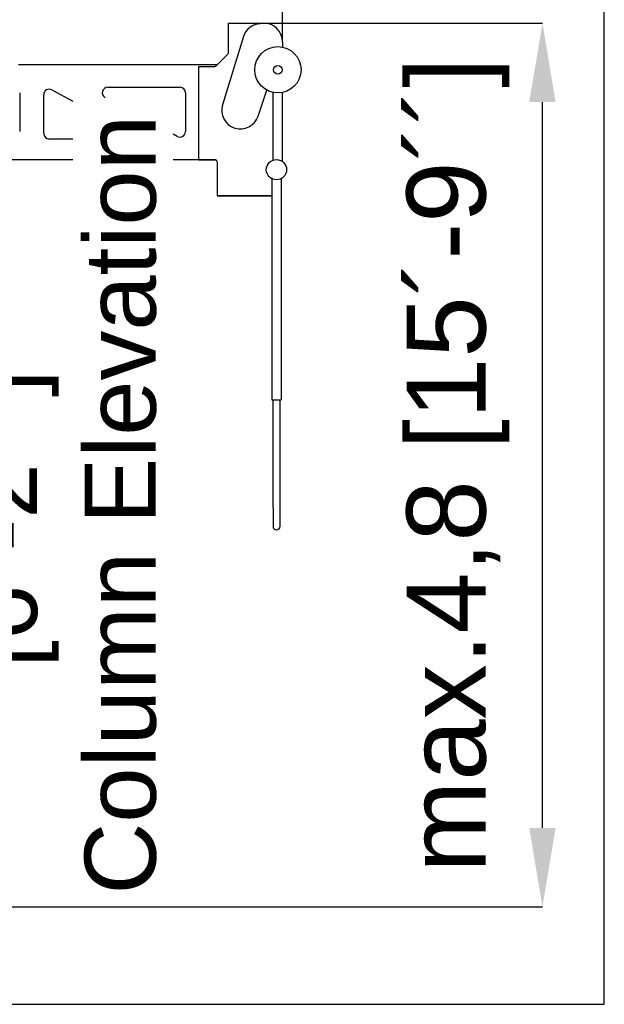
# Model space of a CAD drawing. Header units: millimetres. Extents: x 47009 to 83985, y -19576 to 31053.
# Tile 28 of 30: x 80826 to 83985, y 5386 to 10710. Entities that reach past the tile are written whole.
import ezdxf

# ---------------------------------------------------------------- set-up
doc = ezdxf.new("R2010")
doc.units = ezdxf.units.MM
doc.header["$LTSCALE"] = 50
doc.layers.add('AM_5', color=3, linetype='Continuous', lineweight=25)
doc.styles.add('Aktuální-ISO', font='arial.ttf')
doc.styles.get("Standard").update_dxf_attribs({"font": 'txt.shx'})
doc.dimstyles.new('AM_ISO$0', dxfattribs={"dimtxt": 3.5, "dimasz": 3.5, "dimexe": 1, "dimexo": 1, "dimgap": 1.5, "dimtad": 1, "dimdsep": 46, "dimtxsty": 'Standard', "dimcen": 0, "dimclrd": 256, "dimclre": 256, "dimclrt": 2, "dimadec": 0, "dimazin": 2, "dimtp": 0.1, "dimtm": 0.1, "dimtfac": 0.71, "dimtdec": 3, "dimtmove": 0, "dimatfit": 3, "dimfxl": 1, "dimlwd": -1, "dimlwe": -1, "dimarcsym": 1})

# ---------------------------------------------------------------- blocks, each defined once
blk = doc.blocks.new('*D164')
at = {"layer": 'AM_5', "linetype": 'ByBlock', "transparency": 16777216}
for p, q in [((54798.4, 9465.7), (54798.4, 14880.3)), ((55225.4, 14879.3), (81818.9, 14879.3)), ((82245.9, 10591.9), (82245.9, 14880.3))]:
    blk.add_line(p, q, dxfattribs=at)
at = {"layer": 'AM_5', "transparency": 16777216}
for points in [[(55225.4, 14950.5), (55225.4, 14808.1), (54798.4, 14879.3)], [(81818.9, 14950.5), (81818.9, 14808.1), (82245.9, 14879.3)]]:
    blk.add_solid(points, dxfattribs=at)
at = {"layer": 'Defpoints', "color": 0, "transparency": 16777216}
for p in [(82245.9, 14879.3), (82245.9, 10590.9), (54798.4, 9464.7)]:
    blk.add_point(p, dxfattribs=at)
at = {"layer": 'AM_5', "color": 2, "transparency": 16777216, "insert": (68522.2, 15336), "char_height": 427, "attachment_point": 5, "style": 'Aktuální-ISO'}
blk.add_mtext('27,45 [90´-1´´]', dxfattribs=at)
blk = doc.blocks.new('*D166')
at = {"layer": 'AM_5', "linetype": 'ByBlock', "transparency": 16777216}
for p, q in [((77444, 10228.2), (77444, 13699.7)), ((77871, 13698.7), (81818.9, 13698.7)), ((82245.9, 10591.9), (82245.9, 13699.7))]:
    blk.add_line(p, q, dxfattribs=at)
at = {"layer": 'AM_5', "transparency": 16777216}
for points in [[(77871, 13769.9), (77871, 13627.6), (77444, 13698.7)], [(81818.9, 13769.9), (81818.9, 13627.6), (82245.9, 13698.7)]]:
    blk.add_solid(points, dxfattribs=at)
at = {"layer": 'Defpoints', "color": 0, "transparency": 16777216}
for p in [(82245.9, 13698.7), (82245.9, 10590.9), (77444, 10227.2)]:
    blk.add_point(p, dxfattribs=at)
at = {"layer": 'AM_5', "color": 2, "transparency": 16777216, "insert": (79845, 14155.4), "char_height": 427, "attachment_point": 5, "style": 'Aktuální-ISO'}
blk.add_mtext('4,8 [15´-9´´]', dxfattribs=at)
blk = doc.blocks.new('*D169')
at = {"layer": 'AM_5', "linetype": 'ByBlock', "transparency": 16777216}
for p, q in [((82146.4, 10691.5), (83652.2, 10691.5)), ((83651.2, 6339.8), (83651.2, 10264.5)), ((78795, 5912.8), (83652.2, 5912.8))]:
    blk.add_line(p, q, dxfattribs=at)
at = {"layer": 'AM_5', "transparency": 16777216}
for points in [[(83580, 10264.5), (83722.4, 10264.5), (83651.2, 10691.5)], [(83580, 6339.8), (83722.4, 6339.8), (83651.2, 5912.8)]]:
    blk.add_solid(points, dxfattribs=at)
at = {"layer": 'Defpoints', "color": 0, "transparency": 16777216}
for p in [(82145.4, 10691.5), (83651.2, 10691.5), (78794, 5912.8)]:
    blk.add_point(p, dxfattribs=at)
at = {"layer": 'AM_5', "color": 2, "transparency": 16777216, "insert": (83194.6, 8302.2), "char_height": 427, "attachment_point": 5, "rotation": 90, "style": 'Aktuální-ISO'}
blk.add_mtext('max.4,8 [15´-9´´]', dxfattribs=at)

msp = doc.modelspace()

# ---------------------------------------------------------------- linework, layer by layer
at = {"color": 253}
for p, q in [((81953.952, 10691.529), (82145.35, 10691.529)), ((81953.952, 10689.529), (81953.952, 10691.529)), ((81953.952, 10531.573), (81953.952, 10689.529)), ((82035.143, 10618.987), (81922.363, 10249.952)), ((82245.949, 10590.93), (82245.949, 10561.806)), ((81886.882, 10460.36), (81951.023, 10524.502)), ((80818.964, 10467.431), (80868.963, 10467.431)), ((80868.963, 10467.431), (80918.963, 10467.431)), ((80918.963, 10467.431), (80968.962, 10467.431)), ((80968.962, 10467.431), (81018.962, 10467.431)), ((81018.962, 10467.431), (81068.961, 10467.431)), ((81068.961, 10467.431), (81118.961, 10467.431)), ((81118.961, 10467.431), (81168.96, 10467.431)), ((81168.96, 10467.431), (81218.96, 10467.431)), ((81218.96, 10467.431), (81268.959, 10467.431)), ((81268.959, 10467.431), (81318.959, 10467.431)), ((81318.959, 10467.431), (81368.958, 10467.431)), ((81368.958, 10467.431), (81418.958, 10467.431)), ((81418.958, 10467.431), (81468.957, 10467.431)), ((81468.957, 10467.431), (81518.957, 10467.431)), ((81518.957, 10467.431), (81568.956, 10467.431)), ((81568.956, 10467.431), (81618.956, 10467.431)), ((81618.956, 10467.431), (81668.955, 10467.431)), ((81668.955, 10467.431), (81718.955, 10467.431)), ((81718.955, 10467.431), (81768.954, 10467.431)), ((81768.954, 10467.431), (81818.954, 10467.431)), ((81793.954, 10457.431), (81879.811, 10457.431)), ((81793.954, 9952.236), (81793.954, 10457.431)), ((81818.954, 10467.431), (81893.953, 10467.431)), ((81886.882, 10460.36), (81893.953, 10467.431)), ((81000.148, 10330.567), (81112.332, 10270.361)), ((81301.959, 10344.833), (81691.955, 10344.833)), ((82114.827, 10188.674), (82161.494, 10329.55)), ((80825.964, 10314.833), (80825.964, 10105.535)), ((80955.962, 10094.835), (80955.962, 10304.133)), ((81721.955, 10314.833), (81721.955, 10105.535)), ((82196.45, 9947.237), (82196.45, 10316.758)), ((82246.449, 9947.237), (82246.449, 10316.758)), ((82105.215, 10167.903), (82105.046, 10167.345)), ((81112.332, 10064.835), (80985.962, 10064.835)), ((81677.769, 10079.101), (81654.724, 10091.469)), ((81112.332, 9952.236), (79038.661, 9952.236)), ((81112.332, 9952.236), (79073.302, 9952.236)), ((81793.954, 9952.236), (81654.724, 9952.236)), ((81883.994, 9952.236), (81654.724, 9952.236)), ((81793.954, 9952.236), (81883.953, 9952.236)), ((81893.953, 9942.237), (81893.953, 9922.237)), ((81893.953, 9924.391), (81893.953, 9757.238)), ((82188.45, 9855.818), (82188.45, 8655.249)), ((82239.449, 9851.614), (82239.449, 8655.249)), ((82183.95, 9757.238), (81893.953, 9757.238)), ((81893.953, 9757.238), (82181.45, 9757.238)), ((82188.45, 8655.249), (82239.449, 8655.249)), ((82194.95, 8070.255), (82194.95, 8655.249)), ((82232.949, 8070.255), (82232.949, 8655.249)), ((82194.95, 8070.255), (82194.95, 7970.256)), ((82232.949, 7970.256), (82232.949, 8070.255))]:
    msp.add_line(p, q, dxfattribs=at)
msp.add_lwpolyline([(83985.415, 5386.402), (83985.415, 31052.812), (47685.778, 31052.812), (47685.778, 5386.402)], close=True)
for centre, radius in [((82221.45, 10439.232), 124.999), ((82221.45, 10439.232), 23), ((82213.597, 9898.908), 54.873)]:
    msp.add_circle(centre, radius, dxfattribs=at)
for centre, radius, start, end in [((82126.951, 10590.93), 95.999, 90, 162.978549), ((82145.35, 10590.93), 100.599, 0, 90), ((81943.952, 10531.573), 10, 315, 0), ((81879.811, 10467.431), 10, 270, 315), ((80985.962, 10304.133), 30, 61.779027, 180), ((81301.959, 10314.833), 30, 90, 241.779027), ((81691.955, 10314.833), 30, 0, 90), ((82018.952, 10220.434), 100.999, 163.006355, 341.671896), ((80985.962, 10094.835), 30, 180, 270), ((81691.955, 10105.535), 30, 241.779027, 0), ((81883.953, 9942.237), 10, 0, 90), ((82183.95, 9817.238), 59.999, 270, 274.301222), ((82213.95, 7970.256), 19, 180, 0)]:
    msp.add_arc(centre, radius, start, end, dxfattribs=at)

# ---------------------------------------------------------------- texts
at = {"layer": 'AM_5', "color": 2, "insert": (81050.93, 8012.446), "char_height": 385, "attachment_point": 5, "rotation": 90, "style": 'Aktuální-ISO'}
msp.add_mtext('[6´-2´´]\\P Column Elevation', dxfattribs=at)

# ---------------------------------------------------------------- dimensions: what is measured, and where the dimension line sits
at = {"layer": 'AM_5'}
for base, p1, text, picture, middle in [((82245.949, 14879.313), (54798.419, 9464.709), '27,45 [90´-1´´]', '*D164', (68522.184, 15335.96)), ((82245.949, 13698.729), (77443.997, 10227.234), '4,8 [15´-9´´]', '*D166', (79844.973, 14155.376))]:
    dim = msp.add_linear_dim(base=base, p1=p1, p2=(82245.949, 10590.93), text=text, dimstyle='AM_ISO$0', override={"dimtxt": 427, "dimasz": 427, "dimgap": 183, "dimtxsty": 'Aktuální-ISO'}, dxfattribs=at)
    dim.commit()
    dim.dimension.update_dxf_attribs({"geometry": picture, "text_midpoint": middle})
dim = msp.add_linear_dim(base=(83651.197, 10691.529), p1=(78793.984, 5912.777), p2=(82145.35, 10691.529), angle=90, text='max.4,8 [15´-9´´]', dimstyle='AM_ISO$0', override={"dimtxt": 427, "dimasz": 427, "dimgap": 183, "dimtxsty": 'Aktuální-ISO'}, dxfattribs=at)
dim.commit()
dim.dimension.update_dxf_attribs({"geometry": '*D169', "text_midpoint": (83194.55, 8302.153)})

doc.saveas('drawing.dxf')
